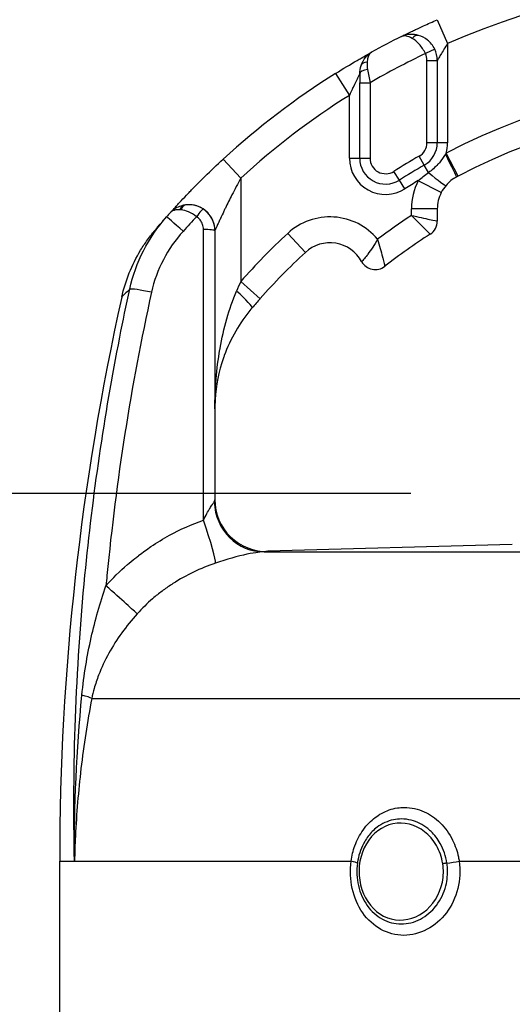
# Model space of a CAD drawing. Header units: millimetres. Extents: x 0 to 5940, y 0 to 4200.
# Tile 44 of 62: x 1957 to 2052, y 2545 to 2735. Entities that reach past the tile are written whole.
import ezdxf

# ---------------------------------------------------------------- set-up
doc = ezdxf.new("R2010")
doc.units = ezdxf.units.MM
doc.header["$LTSCALE"] = 50
doc.layers.get('DEFPOINTS').update_dxf_attribs({"linetype": 'CONTINUOUS'})
doc.layers.add('02-LINIE-035', color=2, linetype='CONTINUOUS')
doc.layers.add('06-MASSE1', color=1, linetype='CONTINUOUS')
doc.styles.add('ACA_NORM', font='ROMANS.SHX')
doc.dimstyles.new('1-10', dxfattribs={"dimscale": 10, "dimtxt": 2.5, "dimasz": 3.5, "dimexe": 1, "dimexo": 0, "dimgap": 1, "dimtad": 1, "dimdec": 0, "dimzin": 0, "dimtxsty": 'ACA_NORM', "dimcen": 0, "dimadec": 0, "dimazin": 0, "dimtfac": 2.4, "dimtdec": 0, "dimtmove": 0, "dimatfit": 3, "dimfxl": 1, "dimtolj": 1, "dimtzin": 0, "dimarcsym": 0})

# ---------------------------------------------------------------- blocks, each defined once
blk = doc.blocks.new('*D7')
at = {"layer": '06-MASSE1', "color": 0, "lineweight": -2}
for p, q in [((2032.45, 2643.15), (1724.26, 2643.15)), ((1734.26, 2608.15), (1734.26, 1944.15)), ((1947.54, 1909.15), (1724.26, 1909.15))]:
    blk.add_line(p, q, dxfattribs=at)
at = {"layer": '06-MASSE1', "color": 0}
for points in [[(1728.42, 2608.15), (1740.09, 2608.15), (1734.26, 2643.15)], [(1728.42, 1944.15), (1740.09, 1944.15), (1734.26, 1909.15)]]:
    blk.add_solid(points, dxfattribs=at)
at = {"layer": 'DEFPOINTS', "color": 0}
for p in [(2032.45, 2643.15), (1734.26, 1909.15), (1947.54, 1909.15)]:
    blk.add_point(p, dxfattribs=at)
at = {"layer": '06-MASSE1', "color": 0, "insert": (1711.76, 2276.15), "char_height": 25, "attachment_point": 5, "rotation": 90, "style": 'ACA_NORM'}
blk.add_mtext('\\A1;a', dxfattribs=at)
blk = doc.blocks.new('*D8')
at = {"layer": '06-MASSE1', "color": 0, "lineweight": -2}
for p, q in [((2057.05, 2747.15), (1634.48, 2747.15)), ((1644.48, 2712.15), (1644.48, 1944.15)), ((1947.54, 1909.15), (1634.48, 1909.15))]:
    blk.add_line(p, q, dxfattribs=at)
at = {"layer": '06-MASSE1', "color": 0}
for points in [[(1638.65, 2712.15), (1650.31, 2712.15), (1644.48, 2747.15)], [(1638.65, 1944.15), (1650.31, 1944.15), (1644.48, 1909.15)]]:
    blk.add_solid(points, dxfattribs=at)
at = {"layer": 'DEFPOINTS', "color": 0}
for p in [(2057.05, 2747.15), (1644.48, 1909.15), (1947.54, 1909.15)]:
    blk.add_point(p, dxfattribs=at)
at = {"layer": '06-MASSE1', "color": 0, "insert": (1621.98, 2328.15), "char_height": 25, "attachment_point": 5, "rotation": 90, "style": 'ACA_NORM'}
blk.add_mtext('\\A1;a1', dxfattribs=at)
blk = doc.blocks.new('*D1')
at = {"layer": '06-MASSE1', "color": 0, "lineweight": -2}
for p, q in [((1877.54, 2165.97), (1877.54, 2815.19)), ((2468.55, 2162.15), (2468.55, 2815.19)), ((2433.55, 2805.19), (1912.54, 2805.19))]:
    blk.add_line(p, q, dxfattribs=at)
at = {"layer": '06-MASSE1', "color": 0}
for points in [[(1912.54, 2811.02), (1912.54, 2799.35), (1877.54, 2805.19)], [(2433.55, 2811.02), (2433.55, 2799.35), (2468.55, 2805.19)]]:
    blk.add_solid(points, dxfattribs=at)
at = {"layer": 'DEFPOINTS', "color": 0}
for p in [(1877.54, 2805.19), (1877.54, 2165.97), (2468.55, 2162.15)]:
    blk.add_point(p, dxfattribs=at)
at = {"layer": '06-MASSE1', "color": 0, "insert": (2173.05, 2827.69), "char_height": 25, "attachment_point": 5, "style": 'ACA_NORM'}
blk.add_mtext('\\A1;590', dxfattribs=at)

msp = doc.modelspace()

# ---------------------------------------------------------------- linework, layer by layer
at = {"layer": '02-LINIE-035'}
for p, q in [((2037.54, 2734.62), (2039.54, 2730.04)), ((2039.54, 2730.04), (2039.54, 2710.88)), ((2037.04, 2728.96), (2035.24, 2728.08)), ((2035.54, 2726.76), (2037.54, 2726.76)), ((2035.54, 2710.88), (2035.54, 2726.76)), ((2037.54, 2726.76), (2037.54, 2710.88)), ((2017.89, 2724.25), (2020.54, 2720.01)), ((2022.54, 2724.13), (2022.54, 2722.43)), ((2022.54, 2722.43), (2024.54, 2722.43)), ((2022.54, 2707.88), (2022.54, 2722.43)), ((2024.54, 2722.43), (2024.54, 2707.88)), ((2020.54, 2707.88), (2020.54, 2720.01)), ((2037.54, 2710.88), (2035.54, 2710.88)), ((2039.54, 2710.88), (2037.54, 2710.88)), ((1996.16, 2707.7), (1999.54, 2704.01)), ((2020.54, 2707.88), (2022.54, 2707.88)), ((2022.54, 2707.88), (2024.54, 2707.88)), ((2035.02, 2706.54), (2034.03, 2708.28)), ((2041.55, 2704.41), (2039.24, 2708.85)), ((2030.21, 2703.65), (2029.15, 2705.34)), ((2035.84, 2705.11), (2035.02, 2706.54)), ((1999.54, 2704.01), (1999.54, 2684.08)), ((2031.28, 2701.96), (2030.21, 2703.65)), ((2038.31, 2701.27), (2033.86, 2703.54)), ((2037.54, 2698.08), (2032.54, 2698.08)), ((2032.54, 2696.83), (2032.54, 2698.08)), ((2037.54, 2698.08), (2037.54, 2695.74)), ((1994.54, 2693.9), (1994.54, 2693.89)), ((1994.54, 2693.89), (1994.54, 2641.94)), ((2012.03, 2689.69), (2008.64, 2693.36)), ((2003.28, 2680.76), (1999.54, 2684.08)), ((2052, 2633.27), (2004.75, 2632.03)), ((2004.08, 2631.9), (2191, 2631.9)), ((2004.8, 2631.95), (2004.8, 2632.03)), ((1970.75, 2603.56), (2224.33, 2603.56)), ((1964.54, 2572.15), (1967.41, 2572.15)), ((1964.54, 2314.56), (1964.54, 2572.15)), ((1967.41, 2572.15), (2020.87, 2572.15)), ((2041.77, 2572.15), (2085.48, 2572.15))]:
    msp.add_line(p, q, dxfattribs=at)
for centre, radius, start, end in [((2097.54, 2597.15), 145, 66.4218, 113.5782), ((2097.54, 2597.15), 150, 116.5042, 118.9981), ((2097.54, 2597.15), 145, 115.4477, 120.2284), ((2097.54, 2597.15), 150, 118.9988, 118.9991), ((2032.54, 2726.76), 3, 0, 26.0404), ((2032.54, 2726.76), 5, 0, 26.0404), ((2097.54, 2597.15), 150, 122.0754, 132.5211), ((2097.54, 2597.15), 126, 62.4371, 117.5629), ((2097.54, 2597.15), 145, 122.0754, 132.5211), ((2097.54, 2597.15), 121, 62.4371, 117.5629), ((2032.54, 2710.88), 3, 299.7478, 0), ((2032.54, 2710.88), 5, 299.7478, 0), ((2032.54, 2710.88), 7, 343.0813, 0), ((2027.54, 2707.88), 7, 180, 302.2999), ((2027.54, 2707.88), 5, 180, 302.2999), ((2027.54, 2707.88), 3, 180, 302.2999), ((2097.54, 2597.15), 128, 119.7478, 122.2999), ((2097.54, 2597.15), 126, 119.7478, 122.2999), ((2097.54, 2597.15), 124, 120.9015, 122.2999), ((2044.54, 2698.08), 12, 152.894, 180), ((2044.54, 2698.08), 7, 152.894, 180), ((1989.54, 2693.9), 5, 0, 90.9252), ((2016.78, 2684.55), 12, 39.8488, 132.7389), ((2097.54, 2597.15), 119, 123.108, 126.9587), ((2034.54, 2695.74), 3, 302.579, 0), ((2097.54, 2597.15), 131, 132.7389, 138.4253), ((2097.54, 2597.15), 114, 122.579, 127.9799), ((2016.78, 2684.55), 7, 28.8325, 132.7389), ((2097.54, 2597.15), 126, 132.7389, 138.4253), ((2025.54, 2689.37), 3, 208.8325, 307.9799), ((2464.54, 2572.15), 500, 167.4174, 180)]:
    msp.add_arc(centre, radius, start, end, dxfattribs=at)
for centre, major_axis, ratio, start_param, end_param in [((2033.35, 2729.65), (0.54, 1.93), 0.594665, 0, 0.977701), ((2024.7, 2725.1), (-1.89, 0.65), 0.594665, 5.305484, 6.283185), ((2024.54, 2724.13), (-2, 0), 0.438654, 4.95941, 6.283185), ((2038.96, 2708.7), (2.32, -4.43), 0.0215, 0, 1.548167), ((2035.41, 2705.86), (3.8, -3.24), 0.059752, 4.876871, 6.283185), ((2042.23, 2703.12), (-11.77, -6.15), 0.109734, 4.712593, 4.73512), ((1988.96, 2696.84), (-0.39, 1.96), 0.620947, 0, 0.865115), ((1990.25, 2693.42), (-4.22, 3.93), 0.529098, 5.661266, 5.722081), ((1989.15, 2696.87), (-0.26, 1.98), 0.601883, 0, 0.942653), ((1990.37, 2693.55), (-4.24, 3.91), 0.861739, 5.660318, 5.721192), ((1991.21, 2696.38), (1.12, 1.66), 0.145795, 0.008816, 1.542827), ((2097.53, 2597.17), (131.25, 72.6), 0.999897, 1.904208, 1.911943), ((1988.96, 2693.24), (-3.74, 3.31), 0.004968, 4.865162, 6.283185), ((2098.53, 2595.26), (-131.55, -67.28), 0.999934, 5.054648, 5.080664), ((1992.54, 2693.89), (2, 0), 0.105084, 0, 1.673623), ((1982.92, 2681.49), (-4.89, 1.06), 0.076337, 4.85735, 6.145479), ((2000.8, 2676.19), (9.36, 23.96), 0.162972, 1.299884, 1.380622), ((1997.93, 2682.22), (3.8, -3.25), 0.105656, 0, 1.44771), ((2003.83, 2641.9), (0.46, -9.99), 0.941438, 4.704327, 6.260479), ((2004.54, 2641.94), (-10, 0), 0.999978, 0, 1.596108), ((1991.32, 2639.06), (3.3, -9.44), 0.061815, 0.116703, 1.438231), ((1972.19, 2626.38), (7.48, -6.63), 0.0082, 0.211435, 1.403277), ((1961.16, 2605.22), (9.82, -1.88), 0.074371, 0.232232, 0.687786), ((2019.14, 2572.15), (2.97, -0.41), 0.095262, 0.143818, 0.962868), ((2040.51, 2572.15), (-2.97, -0.45), 0.069306, 1.179092, 1.998312)]:
    msp.add_ellipse(centre, major_axis=major_axis, ratio=ratio, start_param=start_param, end_param=end_param, dxfattribs=at)
for points, knots in [([(2030.6, 2731.38), (2030.69, 2731.42), (2030.79, 2731.47), (2030.91, 2731.53), (2031.3, 2731.73), (2031.86, 2732), (2032.54, 2732.33), (2032.79, 2732.45), (2033.06, 2732.58), (2033.33, 2732.71), (2033.81, 2732.93), (2034.33, 2733.17), (2034.87, 2733.42), (2035.73, 2733.82), (2036.62, 2734.22), (2037.54, 2734.62)], [0, 0, 0, 0, 0.089157, 0.089157, 0.089157, 0.389381, 0.389381, 0.389381, 0.5, 0.5, 0.5, 0.693605, 0.693605, 0.693605, 1, 1, 1, 1]), ([(2033.88, 2731.58), (2032.83, 2731.87), (2031.8, 2731.84), (2030.97, 2731.54), (2030.84, 2731.49), (2030.72, 2731.44), (2030.6, 2731.38)], [0, 0, 0, 0, 0.865199, 0.865199, 0.865199, 1, 1, 1, 1]), ([(2035.24, 2728.08), (2034.91, 2728.76), (2034.48, 2729.39), (2034.03, 2729.9), (2033.6, 2730.36), (2033.15, 2730.74), (2032.7, 2730.99)], [0, 0, 0, 0, 0.518172, 0.518172, 0.518172, 1, 1, 1, 1]), ([(2037.04, 2728.96), (2036.7, 2729.64), (2036.21, 2730.24), (2035.64, 2730.69), (2035.11, 2731.1), (2034.51, 2731.4), (2033.88, 2731.58)], [0, 0, 0, 0, 0.517886, 0.517886, 0.517886, 1, 1, 1, 1]), ([(2039.54, 2730.04), (2039.3, 2729.67), (2039.06, 2729.29), (2038.83, 2728.92), (2038.82, 2728.91), (2038.81, 2728.89), (2038.8, 2728.88), (2038.59, 2728.54), (2038.39, 2728.2), (2038.2, 2727.88), (2038.18, 2727.86), (2038.17, 2727.84), (2038.16, 2727.82), (2038.01, 2727.57), (2037.87, 2727.33), (2037.75, 2727.13), (2037.74, 2727.1), (2037.72, 2727.08), (2037.71, 2727.05), (2037.68, 2726.99), (2037.64, 2726.94), (2037.62, 2726.89), (2037.59, 2726.85), (2037.57, 2726.81), (2037.56, 2726.79), (2037.55, 2726.77), (2037.54, 2726.76), (2037.54, 2726.76)], [0, 0, 0, 0, 0.286378, 0.286378, 0.286378, 0.29564, 0.29564, 0.29564, 0.558868, 0.558868, 0.558868, 0.575182, 0.575182, 0.575182, 0.785601, 0.785601, 0.785601, 0.812499, 0.812499, 0.812499, 0.878989, 0.878989, 0.878989, 0.949513, 0.949513, 0.949513, 1, 1, 1, 1]), ([(2017.89, 2724.25), (2019.32, 2725.15), (2020.76, 2726.01), (2022.02, 2726.74), (2022.29, 2726.9), (2022.55, 2727.05), (2022.8, 2727.2), (2023.65, 2727.68), (2024.33, 2728.07), (2024.74, 2728.29), (2024.77, 2728.31), (2024.79, 2728.32), (2024.82, 2728.34)], [0, 0, 0, 0, 0.5, 0.5, 0.5, 0.607782, 0.607782, 0.607782, 0.97431, 0.97431, 0.97431, 1, 1, 1, 1]), ([(2022.54, 2724.13), (2022.54, 2724.13), (2022.53, 2724.11), (2022.51, 2724.08), (2022.5, 2724.05), (2022.48, 2724), (2022.45, 2723.95), (2022.38, 2723.82), (2022.29, 2723.64), (2022.19, 2723.45), (2022.1, 2723.26), (2022, 2723.07), (2021.9, 2722.86), (2021.86, 2722.79), (2021.83, 2722.71), (2021.79, 2722.64), (2021.61, 2722.27), (2021.42, 2721.89), (2021.24, 2721.51), (2021, 2721.01), (2020.77, 2720.51), (2020.54, 2720.01)], [0, 0, 0, 0, 0.06181, 0.06181, 0.06181, 0.118241, 0.118241, 0.118241, 0.26387, 0.26387, 0.26387, 0.40093, 0.40093, 0.40093, 0.45041, 0.45041, 0.45041, 0.692235, 0.692235, 0.692235, 1, 1, 1, 1]), ([(1985.98, 2697.42), (1986.02, 2697.46), (1986.06, 2697.51), (1986.11, 2697.56), (1986.3, 2697.77), (1986.57, 2698.07), (1986.9, 2698.43), (1987.1, 2698.65), (1987.31, 2698.88), (1987.54, 2699.12), (1987.7, 2699.3), (1987.87, 2699.48), (1988.05, 2699.67), (1988.47, 2700.12), (1988.94, 2700.62), (1989.43, 2701.12), (1989.63, 2701.33), (1989.83, 2701.54), (1990.03, 2701.75), (1990.85, 2702.59), (1991.73, 2703.47), (1992.63, 2704.35), (1993.77, 2705.47), (1994.95, 2706.58), (1996.16, 2707.7)], [0, 0, 0, 0, 0.03379, 0.03379, 0.03379, 0.169557, 0.169557, 0.169557, 0.25, 0.25, 0.25, 0.306466, 0.306466, 0.306466, 0.444259, 0.444259, 0.444259, 0.5, 0.5, 0.5, 0.721826, 0.721826, 0.721826, 1, 1, 1, 1]), ([(2039.11, 2708.65), (2038.74, 2708.09), (2038.35, 2707.52), (2037.93, 2707.01), (2037.89, 2706.96), (2037.85, 2706.92), (2037.81, 2706.87), (2037.76, 2706.81), (2037.71, 2706.76), (2037.66, 2706.7), (2037.12, 2706.11), (2036.51, 2705.57), (2035.84, 2705.11)], [0, 0, 0, 0, 0.415268, 0.415268, 0.415268, 0.453249, 0.453249, 0.453249, 0.5, 0.5, 0.5, 1, 1, 1, 1]), ([(1999.54, 2704.01), (1998.95, 2702.93), (1998.39, 2701.86), (1997.84, 2700.78), (1997.4, 2699.93), (1996.97, 2699.07), (1996.57, 2698.24), (1996.47, 2698.04), (1996.38, 2697.85), (1996.29, 2697.66), (1996.06, 2697.18), (1995.83, 2696.7), (1995.62, 2696.25), (1995.51, 2696.01), (1995.4, 2695.77), (1995.29, 2695.54), (1995.21, 2695.38), (1995.14, 2695.21), (1995.07, 2695.06), (1994.96, 2694.83), (1994.86, 2694.61), (1994.78, 2694.43), (1994.75, 2694.35), (1994.71, 2694.28), (1994.68, 2694.21), (1994.6, 2694.02), (1994.54, 2693.9), (1994.54, 2693.9)], [0, 0, 0, 0, 0.279238, 0.279238, 0.279238, 0.5, 0.5, 0.5, 0.552002, 0.552002, 0.552002, 0.681286, 0.681286, 0.681286, 0.75, 0.75, 0.75, 0.800923, 0.800923, 0.800923, 0.875, 0.875, 0.875, 0.906681, 0.906681, 0.906681, 1, 1, 1, 1]), ([(2041.29, 2704.27), (2040.89, 2704.07), (2040.52, 2703.82), (2039.83, 2703.27), (2039.51, 2702.96), (2039.22, 2702.62)], [0, 0, 0, 0, 0.5, 0.5, 1, 1, 1, 1]), ([(1988.57, 2698.8), (1988.18, 2698.72), (1987.79, 2698.6), (1987.45, 2698.45), (1987.12, 2698.31), (1986.82, 2698.13), (1986.56, 2697.94), (1986.45, 2697.85), (1986.34, 2697.77), (1986.24, 2697.68), (1986.19, 2697.63), (1986.15, 2697.59), (1986.1, 2697.55), (1986.08, 2697.52), (1986.06, 2697.5), (1986.04, 2697.48), (1986.03, 2697.47), (1986.02, 2697.46), (1986.01, 2697.45), (1986.01, 2697.44), (1986, 2697.44), (1986, 2697.43), (1986, 2697.43), (1985.99, 2697.43), (1985.99, 2697.43), (1985.99, 2697.42), (1985.99, 2697.42), (1985.98, 2697.42)], [0, 0, 0, 0, 0.372379, 0.372379, 0.372379, 0.720983, 0.720983, 0.720983, 0.867591, 0.867591, 0.867591, 0.935969, 0.935969, 0.935969, 0.968822, 0.968822, 0.968822, 0.98477, 0.98477, 0.98477, 0.992543, 0.992543, 0.992543, 0.995838, 0.995838, 0.995838, 1, 1, 1, 1]), ([(1987.78, 2697.93), (1987.47, 2697.95), (1987.19, 2697.93), (1986.94, 2697.89), (1986.52, 2697.81), (1986.19, 2697.65), (1985.98, 2697.42)], [0, 0, 0, 0, 0.3773337, 0.3773337, 0.3773337, 0.9999323, 0.9999323, 0.9999323, 0.9999323]), ([(1991, 2696.59), (1990.49, 2696.99), (1989.95, 2697.3), (1989.43, 2697.53), (1988.94, 2697.73), (1988.47, 2697.86), (1988.03, 2697.91)], [0, 0, 0, 0, 0.517979, 0.517979, 0.517979, 1, 1, 1, 1]), ([(1992.33, 2698.05), (1991.78, 2698.41), (1991.19, 2698.66), (1990.58, 2698.79), (1990.01, 2698.91), (1989.44, 2698.93), (1988.89, 2698.86)], [0, 0, 0, 0, 0.517352, 0.517352, 0.517352, 1, 1, 1, 1]), ([(1992.34, 2694.1), (1992.34, 2694.44), (1992.28, 2694.78), (1992.16, 2695.1), (1992.05, 2695.42), (1991.88, 2695.72), (1991.67, 2695.98), (1991.48, 2696.22), (1991.25, 2696.43), (1991, 2696.59)], [0, 0, 0, 0, 0.346227, 0.346227, 0.346227, 0.692595, 0.692595, 0.692595, 1, 1, 1, 1]), ([(2032.54, 2696.83), (2033.48, 2695.9), (2034.42, 2694.96), (2035.76, 2693.61), (2036.16, 2693.21), (2036.16, 2693.21)], [0, 0, 0, 0, 0.5, 0.5, 1, 1, 1, 1]), ([(2032.54, 2696.83), (2033.83, 2696.55), (2035.13, 2696.26), (2036.99, 2695.86), (2037.54, 2695.74), (2037.54, 2695.74)], [0, 0, 0, 0, 0.5, 0.5, 1, 1, 1, 1]), ([(1976.55, 2681.07), (1977.26, 2684.23), (1978.5, 2687.32), (1980.6, 2690.79), (1981.05, 2691.47), (1981.77, 2692.46), (1982.02, 2692.78), (1982.37, 2693.23), (1982.46, 2693.35), (1982.6, 2693.51), (1982.63, 2693.56), (1982.7, 2693.63), (1982.72, 2693.67), (1982.76, 2693.71), (1982.76, 2693.71), (1982.77, 2693.73), (1982.78, 2693.73), (1982.79, 2693.75), (1982.79, 2693.75), (1982.81, 2693.76), (1982.81, 2693.77), (1982.84, 2693.81), (1982.84, 2693.8), (1982.85, 2693.81), (1982.85, 2693.81), (1982.85, 2693.81)], [0.000028, 0.000028, 0.000028, 0.000028, 0.972334, 0.972334, 1.216481, 1.216481, 1.339466, 1.339466, 1.385578, 1.385578, 1.402872, 1.402872, 1.415874, 1.415874, 1.418882, 1.418882, 1.421902, 1.421902, 1.424931, 1.424931, 1.431036, 1.431036, 1.479634, 1.479634, 1.481284, 1.481284, 1.481284, 1.481284]), ([(1982.85, 2693.81), (1982.85, 2693.81), (1982.85, 2693.82), (1982.86, 2693.83), (1982.88, 2693.85), (1982.93, 2693.92), (1982.99, 2693.98), (1983.06, 2694.06)], [0.0306098, 0.0306098, 0.0306098, 0.0306098, 0.0625177, 0.0625177, 0.1652363, 0.1652363, 0.4062328, 0.4062328, 0.4062328, 0.4062328]), ([(1983.05, 2694.06), (1983.16, 2694.18), (1983.31, 2694.36), (1983.51, 2694.6), (1983.51, 2694.6), (1983.51, 2694.6), (1983.52, 2694.6)], [0.6245412, 0.6245412, 0.6245412, 0.6245412, 0.7510795, 0.7510795, 0.7510795, 0.7519292, 0.7519292, 0.7519292, 0.7519292]), ([(1992.34, 2638.01), (1992.34, 2643.9), (1992.34, 2649.79), (1992.34, 2668.49), (1992.34, 2681.29), (1992.34, 2694.1)], [0, 0, 0, 0, 0.315066, 0.315066, 1, 1, 1, 1]), ([(2026, 2692.23), (2025.69, 2691.7), (2025.37, 2691.17), (2025.05, 2690.68), (2024.72, 2690.18), (2024.4, 2689.73), (2024.11, 2689.34), (2024.06, 2689.27), (2024.01, 2689.21), (2023.96, 2689.14), (2023.69, 2688.81), (2023.47, 2688.54), (2023.29, 2688.34), (2023.17, 2688.2), (2023.08, 2688.1), (2023.02, 2688.03), (2022.95, 2687.96), (2022.91, 2687.92), (2022.91, 2687.92)], [0, 0, 0, 0, 0.228949, 0.228949, 0.228949, 0.460335, 0.460335, 0.460335, 0.5, 0.5, 0.5, 0.713444, 0.713444, 0.713444, 0.852914, 0.852914, 0.852914, 1, 1, 1, 1]), ([(2026, 2692.23), (2026.17, 2691.64), (2026.34, 2691.04), (2026.49, 2690.47), (2026.65, 2689.89), (2026.8, 2689.35), (2026.92, 2688.86), (2026.95, 2688.78), (2026.97, 2688.7), (2026.99, 2688.63), (2027.1, 2688.2), (2027.18, 2687.84), (2027.25, 2687.57), (2027.3, 2687.39), (2027.33, 2687.25), (2027.35, 2687.16), (2027.38, 2687.05), (2027.39, 2687), (2027.39, 2687)], [0, 0, 0, 0, 0.228755, 0.228755, 0.228755, 0.461737, 0.461737, 0.461737, 0.5, 0.5, 0.5, 0.715339, 0.715339, 0.715339, 0.854185, 0.854185, 0.854185, 1, 1, 1, 1]), ([(1967.41, 2572.15), (1966.98, 2590.55), (1967.67, 2609.03), (1969.43, 2627.35), (1970.92, 2642.76), (1973.17, 2658.07), (1976.16, 2673.3), (1976.77, 2676.4), (1977.42, 2679.5), (1978.09, 2682.59)], [0, 0, 0, 0, 0.497038, 0.497038, 0.497038, 0.91486, 0.91486, 0.91486, 1, 1, 1, 1]), ([(1978.09, 2682.59), (1977.71, 2682.23), (1977.4, 2681.92), (1977.16, 2681.68), (1976.76, 2681.28), (1976.55, 2681.07), (1976.55, 2681.07), (1976.55, 2681.07), (1976.55, 2681.07), (1976.55, 2681.07), (1976.55, 2681.07), (1976.55, 2681.07), (1976.55, 2681.07)], [0.0000538, 0.0000538, 0.0000538, 0.0000538, 0.1862605, 0.1862605, 0.1862605, 0.4985428, 0.4985428, 0.4985428, 0.5, 0.5, 0.5, 0.50019, 0.50019, 0.50019, 0.50019]), ([(1982.29, 2682.01), (1978.3, 2663.91), (1975.46, 2645.67), (1973.68, 2627.32), (1973.62, 2626.66), (1973.55, 2626), (1973.49, 2625.34)], [0, 0, 0, 0, 0.965203, 0.965203, 0.965203, 1, 1, 1, 1]), ([(1994.54, 2659.49), (1994.54, 2663.32), (1994.85, 2667.17), (1995.51, 2670.97), (1995.53, 2671.05), (1995.54, 2671.14), (1995.55, 2671.22), (1995.89, 2673.11), (1996.32, 2675.01), (1996.86, 2676.89), (1997.37, 2678.69), (1997.99, 2680.47), (1998.74, 2682.22)], [0, 0, 0, 0, 0.5, 0.5, 0.5, 0.510879, 0.510879, 0.510879, 0.760128, 0.760128, 0.760128, 1, 1, 1, 1]), ([(2001.51, 2678.71), (2000.39, 2677.37), (1999.41, 2675.95), (1997.67, 2672.96), (1996.94, 2671.36), (1996.35, 2669.76)], [0, 0, 0, 0, 0.529178, 0.529178, 1.103805, 1.103805, 1.103805, 1.103805]), ([(2001.51, 2678.71), (2000.39, 2677.37), (1999.41, 2675.95), (1997.67, 2672.96), (1996.94, 2671.36), (1996.35, 2669.76)], [0, 0, 0, 0, 0.529178, 0.529178, 1.103805, 1.103805, 1.103805, 1.103805]), ([(1996.22, 2669.37), (1995.28, 2666.68), (1994.75, 2663.97), (1994.56, 2660.64), (1994.54, 2660.07), (1994.54, 2659.49)], [0, 0, 0, 0, 0.967435, 0.967435, 1.166742, 1.166742, 1.166742, 1.166742]), ([(1996.22, 2669.37), (1995.28, 2666.68), (1994.75, 2663.97), (1994.56, 2660.64), (1994.54, 2660.07), (1994.54, 2659.49)], [0, 0, 0, 0, 0.967435, 0.967435, 1.166742, 1.166742, 1.166742, 1.166742]), ([(1996.35, 2669.76), (1996.33, 2669.69), (1996.3, 2669.62), (1996.28, 2669.54), (1996.27, 2669.51), (1996.25, 2669.48), (1996.24, 2669.45), (1996.23, 2669.42), (1996.23, 2669.4), (1996.22, 2669.37)], [0.4841756, 0.4841756, 0.4841756, 0.4841756, 0.49512044, 0.49512044, 0.49512044, 0.5, 0.5, 0.5, 0.50377446, 0.50377446, 0.50377446, 0.50377446]), ([(1992.34, 2638.01), (1992.55, 2638.44), (1992.77, 2638.87), (1993, 2639.29), (1993.19, 2639.64), (1993.39, 2639.99), (1993.59, 2640.31), (1993.6, 2640.32), (1993.6, 2640.32), (1993.6, 2640.33), (1993.77, 2640.59), (1993.94, 2640.84), (1994.09, 2641.05), (1994.1, 2641.06), (1994.1, 2641.06), (1994.1, 2641.06), (1994.23, 2641.24), (1994.35, 2641.4), (1994.42, 2641.54)], [0, 0, 0, 0, 0.315553, 0.315553, 0.315553, 0.583864, 0.583864, 0.583864, 0.589444, 0.589444, 0.589444, 0.809999, 0.809999, 0.809999, 0.814148, 0.814148, 0.814148, 1, 1, 1, 1]), ([(1979.77, 2631.14), (1979.8, 2631.17), (1979.84, 2631.2), (1979.87, 2631.22), (1980.62, 2631.81), (1981.39, 2632.36), (1982.18, 2632.89), (1983.35, 2633.68), (1984.55, 2634.41), (1985.78, 2635.08), (1987.88, 2636.23), (1990.07, 2637.2), (1992.34, 2638.01)], [0, 0, 0, 0, 0.009223, 0.009223, 0.009223, 0.207241, 0.207241, 0.207241, 0.5, 0.5, 0.5, 1, 1, 1, 1]), ([(1973.49, 2625.34), (1974.78, 2626.79), (1976.16, 2628.15), (1977.62, 2629.41), (1978.1, 2629.82), (1978.6, 2630.22), (1979.09, 2630.62), (1979.32, 2630.79), (1979.54, 2630.97), (1979.77, 2631.14)], [0, 0, 0, 0, 0.677989, 0.677989, 0.677989, 0.90028, 0.90028, 0.90028, 1, 1, 1, 1]), ([(2004.08, 2631.9), (2003.58, 2631.87), (2002.48, 2631.77), (2000.74, 2631.41), (1999, 2631.05), (1996.78, 2630.42), (1994.67, 2629.7)], [0, 0, 0, 0, 0.5, 0.5, 0.5, 1, 1, 1, 1]), ([(1994.67, 2629.7), (1991.77, 2628.72), (1989.01, 2627.41), (1986.43, 2625.75), (1985.79, 2625.34), (1985.16, 2624.91), (1984.55, 2624.46), (1983.94, 2624.01), (1983.35, 2623.55), (1982.77, 2623.06), (1982.68, 2622.98), (1982.59, 2622.91), (1982.5, 2622.83), (1981.46, 2621.92), (1980.46, 2620.95), (1979.52, 2619.91)], [0, 0, 0, 0, 0.504061, 0.504061, 0.504061, 0.628889, 0.628889, 0.628889, 0.753092, 0.753092, 0.753092, 0.772384, 0.772384, 0.772384, 1, 1, 1, 1]), ([(1968.84, 2604.23), (1969.02, 2606.15), (1969.27, 2608.04), (1969.58, 2609.92), (1969.88, 2611.72), (1970.23, 2613.53), (1970.64, 2615.32), (1971.41, 2618.72), (1972.36, 2622.06), (1973.49, 2625.34)], [0, 0, 0, 0, 0.265918, 0.265918, 0.265918, 0.519268, 0.519268, 0.519268, 1, 1, 1, 1]), ([(1979.52, 2619.91), (1977.37, 2617.53), (1975.55, 2615.01), (1974.04, 2612.29), (1973.29, 2610.92), (1972.62, 2609.51), (1972.06, 2608.06), (1971.74, 2607.22), (1971.45, 2606.37), (1971.21, 2605.49), (1971.04, 2604.86), (1970.88, 2604.22), (1970.75, 2603.56)], [0, 0, 0, 0, 0.5, 0.5, 0.5, 0.751514, 0.751514, 0.751514, 0.895882, 0.895882, 0.895882, 1, 1, 1, 1]), ([(1970.75, 2603.56), (1969.9, 2599.07), (1969.2, 2594.56), (1968.66, 2590.03), (1968.15, 2585.7), (1967.79, 2581.36), (1967.58, 2577.01), (1967.5, 2575.39), (1967.45, 2573.77), (1967.41, 2572.15)], [0, 0, 0, 0, 0.4321887, 0.4321887, 0.4321887, 0.8458026, 0.8458026, 0.8458026, 1, 1, 1, 1]), ([(2020.87, 2572.15), (2021.01, 2573.18), (2021.26, 2574.19), (2021.61, 2575.14), (2022.01, 2576.23), (2022.55, 2577.25), (2023.2, 2578.17), (2023.55, 2578.66), (2023.94, 2579.13), (2024.36, 2579.56), (2025.09, 2580.3), (2025.9, 2580.91), (2026.77, 2581.39), (2027.73, 2581.91), (2028.76, 2582.27), (2029.82, 2582.43), (2030.27, 2582.5), (2030.72, 2582.54), (2031.18, 2582.54), (2032.49, 2582.54), (2033.8, 2582.24), (2035.02, 2581.69), (2036.14, 2581.18), (2037.19, 2580.46), (2038.1, 2579.56), (2039.07, 2578.61), (2039.88, 2577.46), (2040.5, 2576.19), (2041, 2575.18), (2041.38, 2574.09), (2041.62, 2572.97), (2041.67, 2572.7), (2041.72, 2572.42), (2041.77, 2572.15)], [0, 0, 0, 0, 0.0902582, 0.0902582, 0.0902582, 0.1936914, 0.1936914, 0.1936914, 0.25, 0.25, 0.25, 0.3473076, 0.3473076, 0.3473076, 0.4547331, 0.4547331, 0.4547331, 0.5, 0.5, 0.5, 0.6303366, 0.6303366, 0.6303366, 0.75, 0.75, 0.75, 0.8762367, 0.8762367, 0.8762367, 0.975991, 0.975991, 0.975991, 1, 1, 1, 1]), ([(2039.4, 2571.78), (2039.2, 2573.13), (2038.76, 2574.43), (2038.11, 2575.58), (2037.62, 2576.45), (2037.02, 2577.22), (2036.34, 2577.88), (2036.13, 2578.08), (2035.91, 2578.27), (2035.69, 2578.45), (2034.73, 2579.22), (2033.64, 2579.77), (2032.51, 2580.06), (2031.88, 2580.23), (2031.23, 2580.31), (2030.59, 2580.31), (2030.07, 2580.31), (2029.56, 2580.25), (2029.06, 2580.15), (2027.94, 2579.92), (2026.85, 2579.42), (2025.9, 2578.7), (2025.58, 2578.45), (2025.26, 2578.18), (2024.97, 2577.88), (2024.41, 2577.31), (2023.91, 2576.66), (2023.5, 2575.95), (2022.86, 2574.86), (2022.42, 2573.64), (2022.17, 2572.33), (2022.14, 2572.15), (2022.11, 2571.97), (2022.09, 2571.78)], [0, 0, 0, 0, 0.142587, 0.142587, 0.142587, 0.25, 0.25, 0.25, 0.282557, 0.282557, 0.282557, 0.422443, 0.422443, 0.422443, 0.5, 0.5, 0.5, 0.562018, 0.562018, 0.562018, 0.701955, 0.701955, 0.701955, 0.75, 0.75, 0.75, 0.841232, 0.841232, 0.841232, 0.98061, 0.98061, 0.98061, 1, 1, 1, 1]), ([(2038.59, 2571.66), (2038.4, 2572.92), (2037.99, 2574.13), (2037.37, 2575.21), (2036.16, 2577.29), (2034.23, 2578.77), (2032.14, 2579.29), (2030.05, 2579.81), (2027.81, 2579.35), (2026.05, 2578.04), (2024.3, 2576.72), (2023.04, 2574.58), (2022.59, 2572.16)], [0.5602271, 0.5602271, 0.5602271, 0.5602271, 0.625, 0.625, 0.625, 0.75, 0.75, 0.75, 0.875, 0.875, 0.875, 1, 1, 1, 1]), ([(2041.77, 2572.15), (2042.29, 2568.61), (2041.34, 2564.9), (2039.3, 2562.2), (2037.25, 2559.49), (2034.13, 2557.83), (2031.05, 2557.83), (2027.97, 2557.83), (2025.02, 2559.47), (2023.12, 2562.19), (2021.22, 2564.91), (2020.4, 2568.61), (2020.87, 2572.15)], [0, 0, 0, 0, 0.25, 0.25, 0.25, 0.5, 0.5, 0.5, 0.75, 0.75, 0.75, 1, 1, 1, 1]), ([(2022.59, 2572.16), (2022.14, 2569.73), (2022.54, 2567.14), (2023.65, 2565.09), (2024.76, 2563.03), (2026.6, 2561.52), (2028.65, 2561), (2030.71, 2560.48), (2032.97, 2560.92), (2034.82, 2562.25), (2036.68, 2563.58), (2038.03, 2565.73), (2038.51, 2568.13), (2038.74, 2569.29), (2038.77, 2570.5), (2038.59, 2571.66)], [0, 0, 0, 0, 0.125, 0.125, 0.125, 0.25, 0.25, 0.25, 0.375, 0.375, 0.375, 0.5, 0.5, 0.5, 0.5602271, 0.5602271, 0.5602271, 0.5602271]), ([(2022.09, 2571.78), (2021.89, 2570.33), (2021.96, 2568.82), (2022.29, 2567.43), (2022.61, 2566.03), (2023.19, 2564.71), (2023.99, 2563.6), (2023.99, 2563.59), (2023.99, 2563.59), (2024, 2563.58), (2024.79, 2562.47), (2025.8, 2561.58), (2026.92, 2560.97), (2028.05, 2560.36), (2029.29, 2560.04), (2030.56, 2560.05), (2031.82, 2560.05), (2033.09, 2560.36), (2034.26, 2560.97), (2035.44, 2561.58), (2036.49, 2562.48), (2037.34, 2563.58), (2037.35, 2563.59), (2037.35, 2563.6), (2037.36, 2563.6), (2038.2, 2564.71), (2038.83, 2566.03), (2039.19, 2567.42), (2039.46, 2568.52), (2039.57, 2569.68), (2039.5, 2570.83), (2039.48, 2571.15), (2039.45, 2571.47), (2039.4, 2571.78)], [0, 0, 0, 0, 0.1248524, 0.1248524, 0.1248524, 0.25, 0.25, 0.25, 0.250524, 0.250524, 0.250524, 0.3753899, 0.3753899, 0.3753899, 0.499891, 0.499891, 0.499891, 0.6243466, 0.6243466, 0.6243466, 0.7492512, 0.7492512, 0.7492512, 0.75, 0.75, 0.75, 0.8748745, 0.8748745, 0.8748745, 0.972849, 0.972849, 0.972849, 1, 1, 1, 1])]:
    msp.add_open_spline(points, degree=3, knots=knots, dxfattribs=at)
for points in [[(2032.7, 2730.99), (2031.84, 2731.48), (2031.09, 2731.62), (2030.6, 2731.38)], [(2022.81, 2725.75), (2023.22, 2726.95), (2023.98, 2727.87), (2024.82, 2728.34)], [(2024.83, 2728.34), (2024.36, 2728.08), (2024.05, 2727.39), (2023.97, 2726.4)], [(2023.97, 2726.4), (2023.93, 2725.97), (2023.96, 2725.49), (2024.05, 2724.98)], [(2022.54, 2724.13), (2022.54, 2724.7), (2022.64, 2725.24), (2022.81, 2725.75)], [(2024.05, 2724.98), (2024.2, 2724.19), (2024.37, 2723.32), (2024.54, 2722.43)], [(2039.11, 2708.65), (2039.15, 2708.72), (2039.2, 2708.78), (2039.24, 2708.85)], [(2033.86, 2703.54), (2034.5, 2704.1), (2035.16, 2704.62), (2035.84, 2705.11)], [(2039.22, 2702.62), (2038.87, 2702.21), (2038.56, 2701.75), (2038.31, 2701.27)], [(1994.54, 2693.89), (1994.54, 2695.54), (1993.7, 2697.13), (1992.33, 2698.05)], [(1978.09, 2682.59), (1979.2, 2687.78), (1981.68, 2692.57), (1985.21, 2696.55)], [(1984.15, 2695.34), (1984.45, 2695.69), (1984.81, 2696.1), (1985.21, 2696.55)], [(1988.4, 2693.76), (1985.4, 2690.41), (1983.26, 2686.39), (1982.29, 2682.01)], [(1983.5, 2694.59), (1983.68, 2694.8), (1983.91, 2695.07), (1984.18, 2695.37)], [(1983.52, 2694.6), (1983.69, 2694.8), (1983.9, 2695.05), (1984.15, 2695.34)], [(2003.28, 2680.76), (2002.76, 2680.17), (2002.24, 2679.57), (2001.73, 2678.97)], [(2001.73, 2678.97), (2001.66, 2678.89), (2001.58, 2678.8), (2001.51, 2678.71)], [(1994.42, 2641.54), (1994.5, 2641.68), (1994.54, 2641.81), (1994.54, 2641.94)], [(2004.8, 2631.95), (2004.79, 2631.94), (2004.56, 2631.92), (2004.08, 2631.9)], [(1967.41, 2572.15), (1967.33, 2582.85), (1967.82, 2593.57), (1968.84, 2604.23)]]:
    msp.add_open_spline(points, degree=3, dxfattribs=at)
msp.add_rational_spline([(2039.4, 2571.78), (2038.99, 2571.73), (2038.59, 2571.66)], [0.953693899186, 0.890501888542, 1.00004898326], degree=2, dxfattribs=at)

# ---------------------------------------------------------------- dimensions: what is measured, and where the dimension line sits
at = {"layer": '06-MASSE1'}
dim = msp.add_linear_dim(base=(1877.54, 2805.19), p1=(2468.55, 2162.15), p2=(1877.54, 2165.97), dimstyle='1-10', override={"dimrnd": 5}, dxfattribs=at)
dim.commit()
dim.dimension.update_dxf_attribs({"geometry": '*D1', "text_midpoint": (2173.05, 2827.69)})
for base, p1, text, picture, middle in [((1644.48, 1909.15), (2057.05, 2747.15), 'a1', '*D8', (1621.98, 2328.15)), ((1734.26, 1909.15), (2032.45, 2643.15), 'a', '*D7', (1711.76, 2276.15))]:
    dim = msp.add_linear_dim(base=base, p1=p1, p2=(1947.54, 1909.15), angle=90, text=text, dimstyle='1-10', override={"dimrnd": 10}, dxfattribs=at)
    dim.commit()
    dim.dimension.update_dxf_attribs({"geometry": picture, "text_midpoint": middle})

doc.saveas('drawing.dxf')
